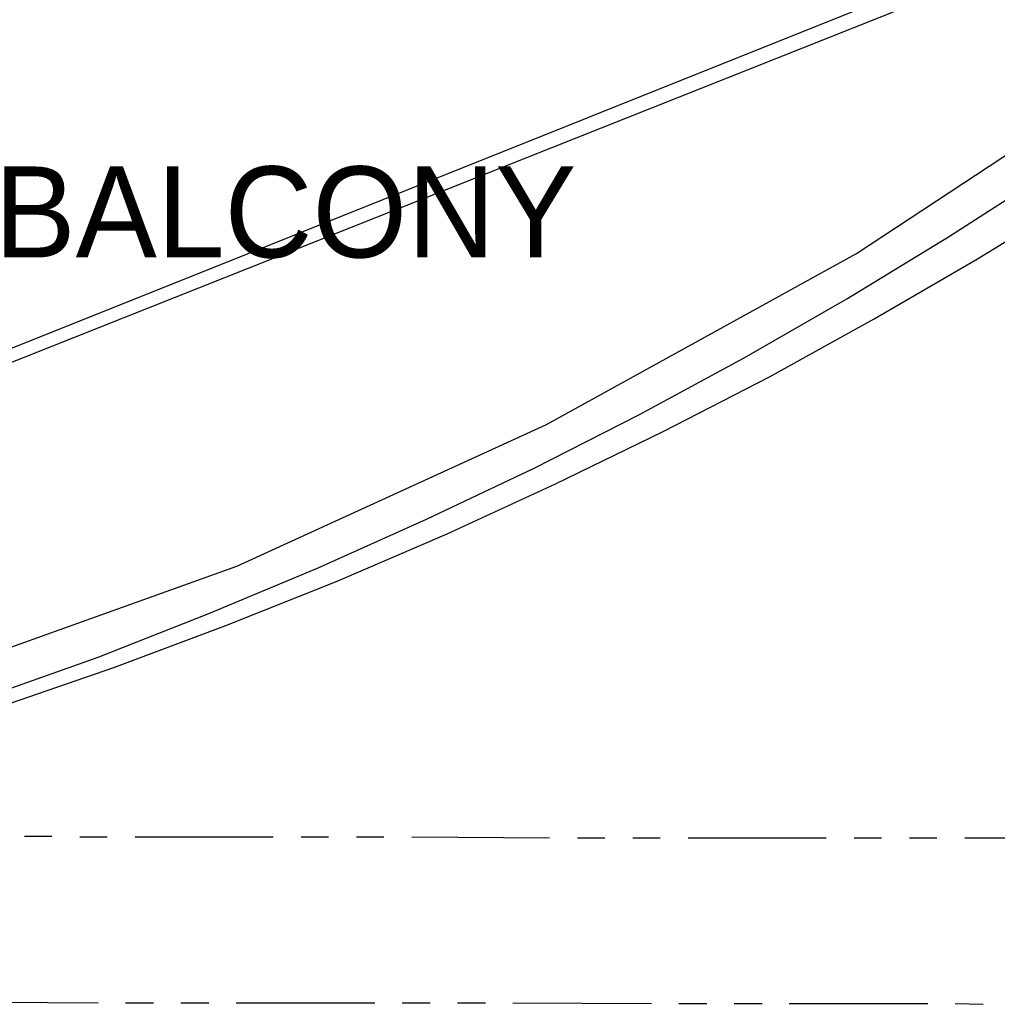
# Model space of a CAD drawing. Header units: feet. Extents: x -79 to 198, y -22 to 181.
# Tile 67 of 256: x 93 to 110, y 7 to 24. Entities that reach past the tile are written whole.
import ezdxf
from ezdxf.enums import TextEntityAlignment as Align

# ---------------------------------------------------------------- set-up
doc = ezdxf.new("R2010")
doc.units = ezdxf.units.FT
for name, color, linetype in [('A-AREA-UNIDAD', 30, 'CONTINUOUS'), ('A-LINEA', 7, 'CONTINUOUS'), ('A-TEXTO-PDF', 3, 'CONTINUOUS')]:
    doc.layers.add(name, color=color, linetype=linetype)

msp = doc.modelspace()

# ---------------------------------------------------------------- linework, layer by layer
at = {"layer": 'A-AREA-UNIDAD'}
msp.add_lwpolyline([(66.048, 7.8756), (73.408, 8.32), (81.568, 9.6), (81.728, 10.0089), (89.28, 11.9289), (96.72, 14.5956), (102.32, 17.1556), (107.92, 20.2489), (113.92, 24.1956)], dxfattribs=at)
at = {"layer": 'A-LINEA'}
for p, q in [((66.5385, 8.0853), (121.2252, 29.9819)), ((66.1153, 7.7422), (121.4491, 29.735)), ((92.88, 9.7111), (93.3733, 9.7111)), ((93.88, 9.6978), (94.3733, 9.6978)), ((94.88, 9.6978), (97.3733, 9.6978)), ((97.88, 9.6978), (98.3733, 9.6978)), ((98.88, 9.6978), (99.3733, 9.6978)), ((99.88, 9.6978), (102.3733, 9.6844)), ((102.88, 9.6844), (103.3733, 9.6844)), ((103.88, 9.6844), (104.3733, 9.6844)), ((104.88, 9.6844), (107.3733, 9.6844)), ((107.88, 9.6844), (108.3733, 9.6844)), ((108.88, 9.6844), (109.3733, 9.6844)), ((109.88, 9.6844), (112.3733, 9.6711)), ((91.7067, 6.7111), (94.2133, 6.6978)), ((94.7067, 6.6978), (95.2133, 6.6978)), ((95.7067, 6.6978), (96.2133, 6.6978)), ((96.7067, 6.6978), (99.2133, 6.6978)), ((99.7067, 6.6978), (100.2133, 6.6978)), ((100.7067, 6.6978), (101.2133, 6.6978)), ((101.7067, 6.6978), (104.2133, 6.6844)), ((104.7067, 6.6844), (105.2133, 6.6844)), ((105.7067, 6.6844), (106.2133, 6.6844)), ((106.7067, 6.6844), (109.2133, 6.6844)), ((109.7067, 6.6844), (110.2133, 6.6711))]:
    msp.add_line(p, q, dxfattribs=at)
for points in [[(69.08, 7.6844), (71.2267, 7.8311), (73.36, 8.0311), (75.4933, 8.2844), (77.6267, 8.5911), (79.7333, 8.9511), (81.8533, 9.3644), (83.9467, 9.8311), (86.0267, 10.3511), (88.0933, 10.9244), (90.1467, 11.5511), (92.1867, 12.2311), (94.2133, 12.9511), (96.2133, 13.7378), (98.1867, 14.5644), (100.1467, 15.4444), (102.0933, 16.3644), (104, 17.3378), (105.8933, 18.3644), (107.7467, 19.4311), (109.5867, 20.5511), (111.3867, 21.7111)], [(69.1467, 7.6711), (71.3067, 7.8044), (73.4533, 8.0044), (75.6133, 8.2444), (77.7467, 8.5378), (79.88, 8.8844), (82.0133, 9.2844), (84.12, 9.7378), (86.2267, 10.2444), (88.32, 10.8044), (90.4, 11.4044), (92.4533, 12.0578), (94.4933, 12.7644), (96.52, 13.5244), (98.5333, 14.3244), (100.52, 15.1778), (102.48, 16.0844), (104.4267, 17.0311), (106.3467, 18.0178), (108.24, 19.0711), (110.1067, 20.1511), (111.96, 21.2844)]]:
    msp.add_lwpolyline(points, dxfattribs=at)

# ---------------------------------------------------------------- texts
at = {"layer": 'A-TEXTO-PDF'}
msp.add_text('BALCONY', height=1.646, dxfattribs=at).set_placement((97.5965, 20.1785), align=Align.CENTER)

doc.saveas('drawing.dxf')
